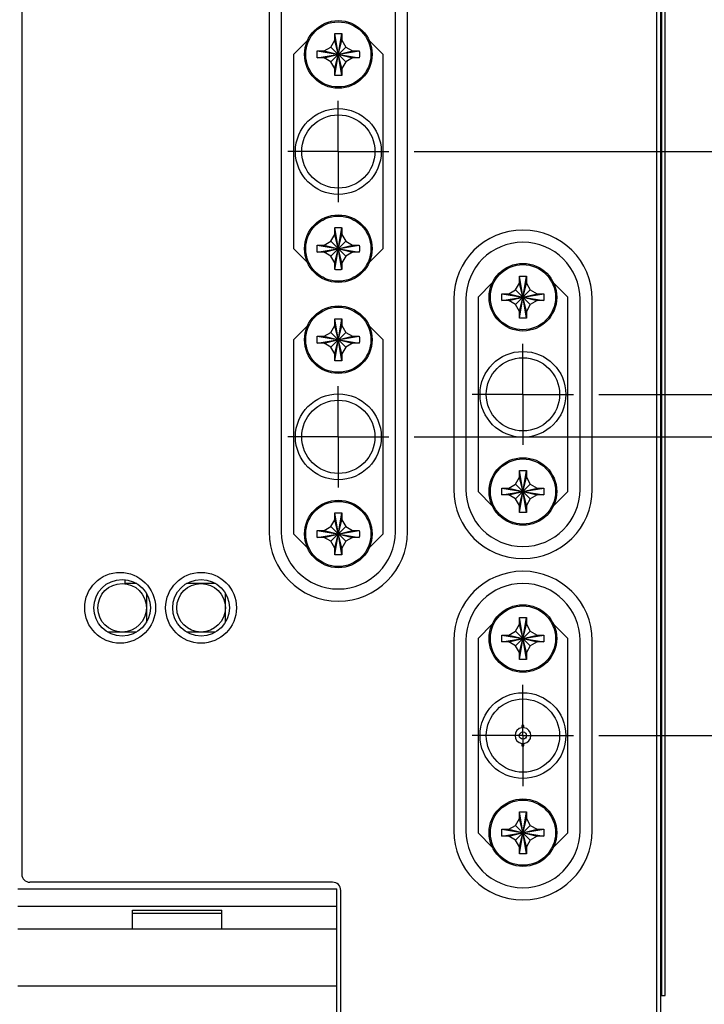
# Model space of a CAD drawing. Header units: inches. Extents: x 0.2 to 16.8, y 0.1 to 10.8.
# Tile 4 of 21: x 3.9 to 5.6, y 3.8 to 6.3. Entities that reach past the tile are written whole.
import ezdxf

# ---------------------------------------------------------------- set-up
doc = ezdxf.new("R2010")
doc.units = ezdxf.units.IN
doc.header["$LTSCALE"] = 0.935
doc.header["$MEASUREMENT"] = 0
doc.linetypes.add('CENTER', pattern=[0.6, 0.375, -0.075, 0.075, -0.075])
doc.layers.get('0').update_dxf_attribs({"linetype": 'CONTINUOUS'})
doc.layers.add('DEFAULT_1', color=7, linetype='CENTER')
doc.layers.add('DIMENSIONS', color=7, linetype='CONTINUOUS')
doc.styles.get("Standard").update_dxf_attribs({"font": 'txt', "width": 0.8})
doc.dimstyles.new('DIMSTYLE_1', dxfattribs={"dimtxt": 0.125, "dimasz": 0.18, "dimexe": 0.18, "dimexo": 0.0625, "dimgap": 0.09, "dimtad": 0, "dimtih": 1, "dimtoh": 1, "dimdec": 3, "dimzin": 4, "dimdsep": 46, "dimtxsty": 'STANDARD', "dimblk": '_FILLED', "dimblk1": '_FILLED', "dimblk2": '_FILLED', "dimcen": 0.09, "dimadec": 0, "dimazin": 0, "dimtp": 0.01, "dimtm": 0.01, "dimtfac": 1, "dimtdec": 3, "dimtofl": 0, "dimtmove": 0, "dimatfit": 3, "dimldrblk": '_FILLED', "dimfxl": 1, "dimtolj": 1, "dimtzin": 4, "dimarcsym": 0})

# ---------------------------------------------------------------- blocks, each defined once
blk = doc.blocks.new('*D10')
at = {"layer": 'DIMENSIONS', "color": 2, "linetype": 'CONTINUOUS'}
blk.add_line((4.8665, 5.935), (6.1741, 5.935), dxfattribs=at)
at = {"layer": 'DIMENSIONS', "color": 2, "linetype": 'CONTINUOUS', "width": 0.8}
for s, p in [('2.196', (6.3366, 5.8725)), ('[', (6.9616, 5.8725)), ('55.78', (7.0616, 5.8725)), (']', (7.5616, 5.8725)), ('-', (6.2366, 5.8725))]:
    blk.add_text(s, height=0.125, dxfattribs=at).set_placement(p)
blk = doc.blocks.new('_FILLED')
at = {"color": 0, "linetype": 'BYBLOCK'}
blk.add_solid([(0, 0), (-1, 0.174), (-1, -0.174)], dxfattribs=at)
blk = doc.blocks.new('*D11')
at = {"layer": 'DIMENSIONS', "color": 2, "linetype": 'CONTINUOUS'}
blk.add_line((4.8665, 5.23), (6.1741, 5.23), dxfattribs=at)
at = {"layer": 'DIMENSIONS', "color": 2, "linetype": 'CONTINUOUS', "width": 0.8}
for s, p in [('2.901', (6.3366, 5.1675)), ('[', (6.9616, 5.1675)), ('73.69', (7.0616, 5.1675)), (']', (7.5616, 5.1675)), ('-', (6.2366, 5.1675))]:
    blk.add_text(s, height=0.125, dxfattribs=at).set_placement(p)
blk = doc.blocks.new('*D12')
at = {"layer": 'DIMENSIONS', "color": 2, "linetype": 'CONTINUOUS'}
blk.add_line((5.3225, 5.335), (6.1741, 5.335), dxfattribs=at)
at = {"layer": 'DIMENSIONS', "color": 2, "linetype": 'CONTINUOUS', "width": 0.8}
for s, p in [('[', (6.9616, 5.2725)), (']', (7.5616, 5.2725)), ('2.796', (6.3366, 5.2725)), ('71.02', (7.0616, 5.2725)), ('-', (6.2366, 5.2725))]:
    blk.add_text(s, height=0.125, dxfattribs=at).set_placement(p)
blk = doc.blocks.new('*D13')
at = {"layer": 'DIMENSIONS', "color": 2, "linetype": 'CONTINUOUS'}
blk.add_line((5.3225, 4.4917), (6.1741, 4.4917), dxfattribs=at)
at = {"layer": 'DIMENSIONS', "color": 2, "linetype": 'CONTINUOUS', "width": 0.8}
for s, p in [('3.639', (6.3366, 4.4292)), ('[', (6.9616, 4.4292)), ('92.44', (7.0616, 4.4292)), (']', (7.5616, 4.4292)), ('-', (6.2366, 4.4292))]:
    blk.add_text(s, height=0.125, dxfattribs=at).set_placement(p)

msp = doc.modelspace()

# ---------------------------------------------------------------- linework, layer by layer
at = {"color": 7, "linetype": 'CONTINUOUS'}
for p, q in [((5.4749, 8.2492), (5.4749, 3.1862)), ((3.8969, 8.2192), (3.8969, 4.1492)), ((5.4649, 8.2192), (5.4649, 3.2162)), ((5.4866, 3.8492), (5.4866, 7.8492)), ((4.5079, 6.875), (4.5079, 4.995)), ((4.5379, 6.875), (4.5379, 4.995)), ((4.8199, 4.995), (4.8199, 6.875)), ((4.8499, 4.995), (4.8499, 6.875)), ((4.6032, 6.2104), (4.5679, 6.175)), ((4.6607, 6.1932), (4.6704, 6.21)), ((4.6704, 6.1232), (4.6874, 6.2268)), ((4.6874, 6.1232), (4.6704, 6.2268)), ((4.6704, 6.21), (4.6704, 6.2263)), ((4.6704, 6.14), (4.6874, 6.21)), ((4.6874, 6.14), (4.6704, 6.21)), ((4.6874, 6.2263), (4.6874, 6.21)), ((4.6874, 6.21), (4.6971, 6.1932)), ((4.7899, 6.175), (4.7545, 6.2104)), ((4.627, 6.1665), (4.7307, 6.1835)), ((4.627, 6.1835), (4.7307, 6.1665)), ((4.6276, 6.1835), (4.6439, 6.1835)), ((4.6439, 6.1835), (4.6607, 6.1932)), ((4.6439, 6.1665), (4.7139, 6.1835)), ((4.6439, 6.1835), (4.7139, 6.1665)), ((4.6607, 6.1568), (4.6971, 6.1932)), ((4.6971, 6.1568), (4.6607, 6.1932)), ((4.6971, 6.1932), (4.7139, 6.1835)), ((4.7139, 6.1835), (4.7302, 6.1835)), ((4.5679, 6.175), (4.5679, 5.695)), ((4.6439, 6.1665), (4.6276, 6.1665)), ((4.6607, 6.1568), (4.6439, 6.1665)), ((4.6704, 6.14), (4.6607, 6.1568)), ((4.6971, 6.1568), (4.6874, 6.14)), ((4.7139, 6.1665), (4.6971, 6.1568)), ((4.7302, 6.1665), (4.7139, 6.1665)), ((4.7899, 5.695), (4.7899, 6.175)), ((4.6704, 6.1237), (4.6704, 6.14)), ((4.6874, 6.14), (4.6874, 6.1237)), ((4.6704, 5.6432), (4.6874, 5.7468)), ((4.6874, 5.6432), (4.6704, 5.7468)), ((4.6704, 5.73), (4.6704, 5.7463)), ((4.6874, 5.7463), (4.6874, 5.73)), ((4.6607, 5.7132), (4.6704, 5.73)), ((4.6704, 5.66), (4.6874, 5.73)), ((4.6874, 5.66), (4.6704, 5.73)), ((4.6874, 5.73), (4.6971, 5.7132)), ((4.5679, 5.695), (4.6032, 5.6596)), ((4.627, 5.6865), (4.7307, 5.7035)), ((4.627, 5.7035), (4.7307, 5.6865)), ((4.6276, 5.7035), (4.6439, 5.7035)), ((4.6439, 5.7035), (4.6607, 5.7132)), ((4.6439, 5.6865), (4.7139, 5.7035)), ((4.6439, 5.7035), (4.7139, 5.6865)), ((4.6607, 5.6768), (4.6971, 5.7132)), ((4.6971, 5.6768), (4.6607, 5.7132)), ((4.6971, 5.7132), (4.7139, 5.7035)), ((4.7139, 5.7035), (4.7302, 5.7035)), ((4.7545, 5.6596), (4.7899, 5.695)), ((4.6439, 5.6865), (4.6276, 5.6865)), ((4.6607, 5.6768), (4.6439, 5.6865)), ((4.6704, 5.66), (4.6607, 5.6768)), ((4.6971, 5.6768), (4.6874, 5.66)), ((4.7139, 5.6865), (4.6971, 5.6768)), ((4.7302, 5.6865), (4.7139, 5.6865)), ((4.6704, 5.6437), (4.6704, 5.66)), ((4.6874, 5.66), (4.6874, 5.6437)), ((5.1264, 5.5232), (5.1434, 5.6268)), ((5.1434, 5.5232), (5.1264, 5.6268)), ((5.1264, 5.61), (5.1264, 5.6263)), ((5.1434, 5.6263), (5.1434, 5.61)), ((5.0592, 5.6104), (5.0239, 5.575)), ((5.1167, 5.5932), (5.1264, 5.61)), ((5.1264, 5.54), (5.1434, 5.61)), ((5.1434, 5.54), (5.1264, 5.61)), ((5.1434, 5.61), (5.1531, 5.5932)), ((5.2459, 5.575), (5.2105, 5.6104)), ((5.0239, 5.575), (5.0239, 5.095)), ((5.083, 5.5665), (5.1867, 5.5835)), ((5.083, 5.5835), (5.1867, 5.5665)), ((5.0836, 5.5835), (5.0999, 5.5835)), ((5.0999, 5.5835), (5.1167, 5.5932)), ((5.0999, 5.5665), (5.1699, 5.5835)), ((5.0999, 5.5835), (5.1699, 5.5665)), ((5.1531, 5.5568), (5.1167, 5.5932)), ((5.1167, 5.5568), (5.1531, 5.5932)), ((5.1531, 5.5932), (5.1699, 5.5835)), ((5.1699, 5.5835), (5.1862, 5.5835)), ((5.2459, 5.095), (5.2459, 5.575)), ((4.9639, 5.57), (4.9639, 5.1)), ((4.9939, 5.57), (4.9939, 5.1)), ((5.0999, 5.5665), (5.0836, 5.5665)), ((5.1167, 5.5568), (5.0999, 5.5665)), ((5.1264, 5.54), (5.1167, 5.5568)), ((5.1531, 5.5568), (5.1434, 5.54)), ((5.1699, 5.5665), (5.1531, 5.5568)), ((5.1862, 5.5665), (5.1699, 5.5665)), ((5.2759, 5.1), (5.2759, 5.57)), ((5.3059, 5.1), (5.3059, 5.57)), ((5.1264, 5.5237), (5.1264, 5.54)), ((5.1434, 5.54), (5.1434, 5.5237)), ((4.6032, 5.5054), (4.5679, 5.47)), ((4.6607, 5.4882), (4.6704, 5.505)), ((4.6874, 5.4182), (4.6704, 5.5218)), ((4.6704, 5.4182), (4.6874, 5.5218)), ((4.6704, 5.505), (4.6704, 5.5213)), ((4.6874, 5.435), (4.6704, 5.505)), ((4.6704, 5.435), (4.6874, 5.505)), ((4.6874, 5.5213), (4.6874, 5.505)), ((4.6874, 5.505), (4.6971, 5.4882)), ((4.7899, 5.47), (4.7545, 5.5054)), ((4.627, 5.4615), (4.7307, 5.4785)), ((4.627, 5.4785), (4.7307, 5.4615)), ((4.6276, 5.4785), (4.6439, 5.4785)), ((4.6439, 5.4785), (4.6607, 5.4882)), ((4.6439, 5.4615), (4.7139, 5.4785)), ((4.6439, 5.4785), (4.7139, 5.4615)), ((4.6971, 5.4518), (4.6607, 5.4882)), ((4.6607, 5.4518), (4.6971, 5.4882)), ((4.6971, 5.4882), (4.7139, 5.4785)), ((4.7139, 5.4785), (4.7302, 5.4785)), ((4.5679, 5.47), (4.5679, 4.99)), ((4.6439, 5.4615), (4.6276, 5.4615)), ((4.6607, 5.4518), (4.6439, 5.4615)), ((4.6704, 5.435), (4.6607, 5.4518)), ((4.6971, 5.4518), (4.6874, 5.435)), ((4.7139, 5.4615), (4.6971, 5.4518)), ((4.7302, 5.4615), (4.7139, 5.4615)), ((4.7899, 4.99), (4.7899, 5.47)), ((4.6704, 5.4187), (4.6704, 5.435)), ((4.6874, 5.435), (4.6874, 5.4187)), ((5.1434, 5.0432), (5.1264, 5.1468)), ((5.1264, 5.0432), (5.1434, 5.1468)), ((5.1264, 5.13), (5.1264, 5.1463)), ((5.1434, 5.1463), (5.1434, 5.13)), ((5.0999, 5.1035), (5.1167, 5.1132)), ((5.1167, 5.1132), (5.1264, 5.13)), ((5.1531, 5.0768), (5.1167, 5.1132)), ((5.1167, 5.0768), (5.1531, 5.1132)), ((5.1434, 5.06), (5.1264, 5.13)), ((5.1264, 5.06), (5.1434, 5.13)), ((5.1434, 5.13), (5.1531, 5.1132)), ((5.1531, 5.1132), (5.1699, 5.1035)), ((5.0239, 5.095), (5.0592, 5.0596)), ((5.083, 5.0865), (5.1867, 5.1035)), ((5.083, 5.1035), (5.1867, 5.0865)), ((5.0836, 5.1035), (5.0999, 5.1035)), ((5.0999, 5.0865), (5.0836, 5.0865)), ((5.0999, 5.0865), (5.1699, 5.1035)), ((5.0999, 5.1035), (5.1699, 5.0865)), ((5.1167, 5.0768), (5.0999, 5.0865)), ((5.1699, 5.0865), (5.1531, 5.0768)), ((5.1699, 5.1035), (5.1862, 5.1035)), ((5.1862, 5.0865), (5.1699, 5.0865)), ((5.2105, 5.0596), (5.2459, 5.095)), ((5.1264, 5.06), (5.1167, 5.0768)), ((5.1531, 5.0768), (5.1434, 5.06)), ((4.6874, 4.9382), (4.6704, 5.0418)), ((4.6704, 4.9382), (4.6874, 5.0418)), ((4.6704, 5.025), (4.6704, 5.0413)), ((4.6874, 5.0413), (4.6874, 5.025)), ((5.1264, 5.0437), (5.1264, 5.06)), ((5.1434, 5.06), (5.1434, 5.0437)), ((4.6607, 5.0082), (4.6704, 5.025)), ((4.6874, 4.955), (4.6704, 5.025)), ((4.6704, 4.955), (4.6874, 5.025)), ((4.6874, 5.025), (4.6971, 5.0082)), ((4.5679, 4.99), (4.6032, 4.9546)), ((4.627, 4.9815), (4.7307, 4.9985)), ((4.627, 4.9985), (4.7307, 4.9815)), ((4.6276, 4.9985), (4.6439, 4.9985)), ((4.6439, 4.9985), (4.6607, 5.0082)), ((4.6439, 4.9815), (4.7139, 4.9985)), ((4.6439, 4.9985), (4.7139, 4.9815)), ((4.6971, 4.9718), (4.6607, 5.0082)), ((4.6607, 4.9718), (4.6971, 5.0082)), ((4.6971, 5.0082), (4.7139, 4.9985)), ((4.7139, 4.9985), (4.7302, 4.9985)), ((4.7545, 4.9546), (4.7899, 4.99)), ((4.6439, 4.9815), (4.6276, 4.9815)), ((4.6607, 4.9718), (4.6439, 4.9815)), ((4.6704, 4.955), (4.6607, 4.9718)), ((4.6971, 4.9718), (4.6874, 4.955)), ((4.7139, 4.9815), (4.6971, 4.9718)), ((4.7302, 4.9815), (4.7139, 4.9815)), ((4.6704, 4.9387), (4.6704, 4.955)), ((4.6874, 4.955), (4.6874, 4.9387)), ((4.1519, 4.8771), (4.1519, 4.8675)), ((4.1809, 4.8675), (4.1519, 4.8675)), ((4.3759, 4.8675), (4.3038, 4.8675)), ((4.2049, 4.8435), (4.2049, 4.7715)), ((4.3999, 4.7715), (4.3999, 4.8435)), ((5.1434, 4.6799), (5.1264, 4.7835)), ((5.1264, 4.6799), (5.1434, 4.7835)), ((5.1264, 4.7667), (5.1264, 4.783)), ((5.1434, 4.783), (5.1434, 4.7667)), ((4.1809, 4.7475), (4.1088, 4.7475)), ((4.3759, 4.7475), (4.3038, 4.7475)), ((5.0592, 4.7671), (5.0239, 4.7317)), ((5.0999, 4.7402), (5.1167, 4.7499)), ((5.1167, 4.7499), (5.1264, 4.7667)), ((5.1531, 4.7135), (5.1167, 4.7499)), ((5.1167, 4.7135), (5.1531, 4.7499)), ((5.1434, 4.6967), (5.1264, 4.7667)), ((5.1264, 4.6967), (5.1434, 4.7667)), ((5.1434, 4.7667), (5.1531, 4.7499)), ((5.1531, 4.7499), (5.1699, 4.7402)), ((5.2459, 4.7317), (5.2105, 4.7671)), ((4.9639, 4.7267), (4.9639, 4.2567)), ((4.9939, 4.7267), (4.9939, 4.2567)), ((5.0239, 4.7317), (5.0239, 4.2517)), ((5.083, 4.7232), (5.1867, 4.7402)), ((5.083, 4.7402), (5.1867, 4.7232)), ((5.0836, 4.7402), (5.0999, 4.7402)), ((5.0999, 4.7232), (5.0836, 4.7232)), ((5.0999, 4.7232), (5.1699, 4.7402)), ((5.0999, 4.7402), (5.1699, 4.7232)), ((5.1167, 4.7135), (5.0999, 4.7232)), ((5.1699, 4.7232), (5.1531, 4.7135)), ((5.1699, 4.7402), (5.1862, 4.7402)), ((5.1862, 4.7232), (5.1699, 4.7232)), ((5.2459, 4.2517), (5.2459, 4.7317)), ((5.2759, 4.2567), (5.2759, 4.7267)), ((5.3059, 4.2567), (5.3059, 4.7267)), ((5.1264, 4.6967), (5.1167, 4.7135)), ((5.1264, 4.6804), (5.1264, 4.6967)), ((5.1531, 4.7135), (5.1434, 4.6967)), ((5.1434, 4.6967), (5.1434, 4.6804)), ((5.1374, 4.5167), (5.1324, 4.5167)), ((5.1324, 4.5167), (5.1324, 4.5112)), ((5.1374, 4.5112), (5.1374, 4.5167)), ((5.1324, 4.4722), (5.1324, 4.4667)), ((5.1324, 4.4667), (5.1374, 4.4667)), ((5.1374, 4.4667), (5.1374, 4.4722)), ((5.1167, 4.2699), (5.1264, 4.2867)), ((5.1434, 4.1999), (5.1264, 4.3035)), ((5.1264, 4.1999), (5.1434, 4.3035)), ((5.1264, 4.2867), (5.1264, 4.303)), ((5.1434, 4.2167), (5.1264, 4.2867)), ((5.1264, 4.2167), (5.1434, 4.2867)), ((5.1434, 4.303), (5.1434, 4.2867)), ((5.1434, 4.2867), (5.1531, 4.2699)), ((5.083, 4.2432), (5.1867, 4.2602)), ((5.083, 4.2602), (5.1867, 4.2432)), ((5.0836, 4.2602), (5.0999, 4.2602)), ((5.0999, 4.2602), (5.1167, 4.2699)), ((5.0999, 4.2432), (5.1699, 4.2602)), ((5.0999, 4.2602), (5.1699, 4.2432)), ((5.1531, 4.2335), (5.1167, 4.2699)), ((5.1167, 4.2335), (5.1531, 4.2699)), ((5.1531, 4.2699), (5.1699, 4.2602)), ((5.1699, 4.2602), (5.1862, 4.2602)), ((5.0239, 4.2517), (5.0592, 4.2163)), ((5.0999, 4.2432), (5.0836, 4.2432)), ((5.1167, 4.2335), (5.0999, 4.2432)), ((5.1699, 4.2432), (5.1531, 4.2335)), ((5.1862, 4.2432), (5.1699, 4.2432)), ((5.2105, 4.2163), (5.2459, 4.2517)), ((5.1264, 4.2167), (5.1167, 4.2335)), ((5.1264, 4.2004), (5.1264, 4.2167)), ((5.1531, 4.2335), (5.1434, 4.2167)), ((5.1434, 4.2167), (5.1434, 4.2004)), ((3.8869, 4.1132), (4.6749, 4.1132)), ((4.6649, 4.1292), (3.9169, 4.1292)), ((4.6749, 3.1112), (4.6749, 4.1132)), ((4.6849, 3.2162), (4.6849, 4.1092)), ((3.8869, 4.0702), (4.6749, 4.0702)), ((4.1709, 4.0602), (4.3909, 4.0602)), ((4.1709, 4.0132), (4.1709, 4.0602)), ((4.1709, 4.0532), (4.3909, 4.0532)), ((4.3909, 4.0132), (4.3909, 4.0602)), ((4.6749, 4.0132), (3.8869, 4.0132)), ((3.8869, 3.8732), (4.6749, 3.8732)), ((5.4749, 3.8492), (5.4866, 3.8492))]:
    msp.add_line(p, q, dxfattribs=at)
at = {"color": 9, "linetype": 'CONTINUOUS'}
for p, q in [((5.4778, 3.8492), (5.4778, 7.8492)), ((5.4864, 3.8492), (5.4864, 7.8492))]:
    msp.add_line(p, q, dxfattribs=at)
at = {"color": 7, "linetype": 'CONTINUOUS'}
for centre, radius in [((4.6789, 6.175), 0.0835), ((4.6789, 5.935), 0.106), ((4.6789, 5.935), 0.0905), ((4.6789, 5.695), 0.0835), ((5.1349, 5.575), 0.0835), ((4.6789, 5.47), 0.0835), ((5.1349, 5.335), 0.106), ((5.1349, 5.335), 0.0905), ((4.6789, 5.23), 0.106), ((4.6789, 5.23), 0.0905), ((5.1349, 5.095), 0.0835), ((4.6789, 4.99), 0.0835), ((4.1399, 4.8075), 0.0875), ((4.3399, 4.8075), 0.0875), ((4.1449, 4.8075), 0.07), ((4.1449, 4.8075), 0.06), ((4.3399, 4.8075), 0.07), ((4.3399, 4.8075), 0.06), ((5.1349, 4.7317), 0.0835), ((5.1349, 4.4917), 0.106), ((5.1349, 4.4917), 0.0905), ((5.1349, 4.4917), 0.009), ((5.1349, 4.2517), 0.0835)]:
    msp.add_circle(centre, radius, dxfattribs=at)
at = {"color": 9, "linetype": 'CONTINUOUS'}
for centre in [(4.6789, 6.175), (4.6789, 5.695), (5.1349, 5.575), (4.6789, 5.47), (5.1349, 5.095), (4.6789, 4.99), (5.1349, 4.7317), (5.1349, 4.2517)]:
    msp.add_circle(centre, 0.0805, dxfattribs=at)
at = {"color": 7, "linetype": 'CONTINUOUS'}
for centre, radius, start, end in [((5.1349, 5.57), 0.171, 0, 180), ((5.1349, 5.57), 0.141, 0, 180), ((5.1349, 5.1), 0.171, 180, 360), ((5.1349, 5.1), 0.141, 180, 360), ((4.6789, 4.995), 0.171, 180, 360), ((4.6789, 4.995), 0.141, 180, 360), ((5.1349, 4.7267), 0.171, 0, 180), ((5.1349, 4.7267), 0.141, 0, 180), ((5.1349, 4.4917), 0.0196, 97.3182, 262.6818), ((5.1349, 4.4917), 0.025, 84.2841, 95.7159), ((5.1349, 4.4917), 0.0196, 277.3182, 82.6818), ((5.1349, 4.4917), 0.025, 264.2841, 275.7159), ((5.1349, 4.2567), 0.171, 180, 360), ((5.1349, 4.2567), 0.141, 180, 360), ((3.9169, 4.1492), 0.02, 180, 270), ((4.6649, 4.1092), 0.02, 0, 90)]:
    msp.add_arc(centre, radius, start, end, dxfattribs=at)
for points, knots in [([(4.6704, 6.2268), (4.6711, 6.2269), (4.6725, 6.2269), (4.6746, 6.227), (4.6768, 6.227), (4.6782, 6.227), (4.6789, 6.227)], [0, 0, 0, 0, 0.249739, 0.499692, 0.749798, 1, 1, 1, 1]), ([(4.6704, 6.2263), (4.6704, 6.2264), (4.6704, 6.2265), (4.6704, 6.2267), (4.6704, 6.2268), (4.6704, 6.2268)], [0, 0, 0, 0, 0.333624, 0.666957, 1, 1, 1, 1]), ([(4.6789, 6.227), (4.6796, 6.227), (4.681, 6.227), (4.6831, 6.227), (4.6852, 6.2269), (4.6866, 6.2269), (4.6874, 6.2268)], [0, 0, 0, 0, 0.250208, 0.500318, 0.75027, 1, 1, 1, 1]), ([(4.6874, 6.2268), (4.6874, 6.2268), (4.6874, 6.2267), (4.6874, 6.2265), (4.6874, 6.2264), (4.6874, 6.2263)], [0, 0, 0, 0, 0.333043, 0.666376, 1, 1, 1, 1]), ([(4.627, 6.1665), (4.627, 6.1673), (4.627, 6.1689), (4.6269, 6.1714), (4.6269, 6.1738), (4.6269, 6.1762), (4.6269, 6.1786), (4.627, 6.1811), (4.627, 6.1827), (4.627, 6.1835)], [0, 0, 0, 0, 0.142719, 0.285571, 0.428512, 0.571488, 0.714429, 0.857281, 1, 1, 1, 1]), ([(4.627, 6.1835), (4.6271, 6.1835), (4.6272, 6.1835), (4.6274, 6.1835), (4.6275, 6.1835), (4.6276, 6.1835)], [0, 0, 0, 0, 0.333043, 0.666376, 1, 1, 1, 1]), ([(4.7302, 6.1835), (4.7302, 6.1835), (4.7304, 6.1835), (4.7305, 6.1835), (4.7306, 6.1835), (4.7307, 6.1835)], [0, 0, 0, 0, 0.333624, 0.666957, 1, 1, 1, 1]), ([(4.7307, 6.1835), (4.7307, 6.1827), (4.7308, 6.1811), (4.7309, 6.1786), (4.7309, 6.1762), (4.7309, 6.1738), (4.7309, 6.1714), (4.7308, 6.1689), (4.7307, 6.1673), (4.7307, 6.1665)], [0, 0, 0, 0, 0.142719, 0.285571, 0.428512, 0.571488, 0.714429, 0.857281, 1, 1, 1, 1]), ([(4.6276, 6.1665), (4.6275, 6.1665), (4.6274, 6.1665), (4.6272, 6.1665), (4.6271, 6.1665), (4.627, 6.1665)], [0, 0, 0, 0, 0.333624, 0.666957, 1, 1, 1, 1]), ([(4.7307, 6.1665), (4.7306, 6.1665), (4.7305, 6.1665), (4.7304, 6.1665), (4.7302, 6.1665), (4.7302, 6.1665)], [0, 0, 0, 0, 0.333043, 0.666376, 1, 1, 1, 1]), ([(4.6704, 6.1232), (4.6704, 6.1232), (4.6704, 6.1233), (4.6704, 6.1235), (4.6704, 6.1236), (4.6704, 6.1237)], [0, 0, 0, 0, 0.333043, 0.666376, 1, 1, 1, 1]), ([(4.6789, 6.123), (4.6782, 6.123), (4.6768, 6.123), (4.6746, 6.123), (4.6725, 6.1231), (4.6711, 6.1231), (4.6704, 6.1232)], [0, 0, 0, 0, 0.250208, 0.500318, 0.75027, 1, 1, 1, 1]), ([(4.6874, 6.1232), (4.6866, 6.1231), (4.6852, 6.1231), (4.6831, 6.123), (4.681, 6.123), (4.6796, 6.123), (4.6789, 6.123)], [0, 0, 0, 0, 0.249739, 0.499692, 0.749798, 1, 1, 1, 1]), ([(4.6874, 6.1237), (4.6874, 6.1236), (4.6874, 6.1235), (4.6874, 6.1233), (4.6874, 6.1232), (4.6874, 6.1232)], [0, 0, 0, 0, 0.333624, 0.666957, 1, 1, 1, 1]), ([(4.6704, 5.7468), (4.6711, 5.7469), (4.6725, 5.7469), (4.6746, 5.747), (4.6768, 5.747), (4.6782, 5.747), (4.6789, 5.747)], [0, 0, 0, 0, 0.249739, 0.499692, 0.749798, 1, 1, 1, 1]), ([(4.6704, 5.7463), (4.6704, 5.7464), (4.6704, 5.7465), (4.6704, 5.7467), (4.6704, 5.7468), (4.6704, 5.7468)], [0, 0, 0, 0, 0.333624, 0.666957, 1, 1, 1, 1]), ([(4.6789, 5.747), (4.6796, 5.747), (4.681, 5.747), (4.6831, 5.747), (4.6852, 5.7469), (4.6866, 5.7469), (4.6874, 5.7468)], [0, 0, 0, 0, 0.250208, 0.500318, 0.75027, 1, 1, 1, 1]), ([(4.6874, 5.7468), (4.6874, 5.7468), (4.6874, 5.7467), (4.6874, 5.7465), (4.6874, 5.7464), (4.6874, 5.7463)], [0, 0, 0, 0, 0.333043, 0.666376, 1, 1, 1, 1]), ([(4.627, 5.6865), (4.627, 5.6873), (4.627, 5.6889), (4.6269, 5.6914), (4.6269, 5.6938), (4.6269, 5.6962), (4.6269, 5.6986), (4.627, 5.7011), (4.627, 5.7027), (4.627, 5.7035)], [0, 0, 0, 0, 0.142719, 0.285571, 0.428512, 0.571488, 0.714429, 0.857281, 1, 1, 1, 1]), ([(4.627, 5.7035), (4.6271, 5.7035), (4.6272, 5.7035), (4.6274, 5.7035), (4.6275, 5.7035), (4.6276, 5.7035)], [0, 0, 0, 0, 0.333043, 0.666376, 1, 1, 1, 1]), ([(4.7302, 5.7035), (4.7302, 5.7035), (4.7304, 5.7035), (4.7305, 5.7035), (4.7306, 5.7035), (4.7307, 5.7035)], [0, 0, 0, 0, 0.333624, 0.666957, 1, 1, 1, 1]), ([(4.7307, 5.7035), (4.7307, 5.7027), (4.7308, 5.7011), (4.7309, 5.6986), (4.7309, 5.6962), (4.7309, 5.6938), (4.7309, 5.6914), (4.7308, 5.6889), (4.7307, 5.6873), (4.7307, 5.6865)], [0, 0, 0, 0, 0.142719, 0.285571, 0.428512, 0.571488, 0.714429, 0.857281, 1, 1, 1, 1]), ([(4.6276, 5.6865), (4.6275, 5.6865), (4.6274, 5.6865), (4.6272, 5.6865), (4.6271, 5.6865), (4.627, 5.6865)], [0, 0, 0, 0, 0.333624, 0.666957, 1, 1, 1, 1]), ([(4.7307, 5.6865), (4.7306, 5.6865), (4.7305, 5.6865), (4.7304, 5.6865), (4.7302, 5.6865), (4.7302, 5.6865)], [0, 0, 0, 0, 0.333043, 0.666376, 1, 1, 1, 1]), ([(4.6704, 5.6432), (4.6704, 5.6432), (4.6704, 5.6433), (4.6704, 5.6435), (4.6704, 5.6436), (4.6704, 5.6437)], [0, 0, 0, 0, 0.333043, 0.666376, 1, 1, 1, 1]), ([(4.6789, 5.643), (4.6782, 5.643), (4.6768, 5.643), (4.6746, 5.643), (4.6725, 5.6431), (4.6711, 5.6431), (4.6704, 5.6432)], [0, 0, 0, 0, 0.250208, 0.500318, 0.75027, 1, 1, 1, 1]), ([(4.6874, 5.6432), (4.6866, 5.6431), (4.6852, 5.6431), (4.6831, 5.643), (4.681, 5.643), (4.6796, 5.643), (4.6789, 5.643)], [0, 0, 0, 0, 0.249739, 0.499692, 0.749798, 1, 1, 1, 1]), ([(4.6874, 5.6437), (4.6874, 5.6436), (4.6874, 5.6435), (4.6874, 5.6433), (4.6874, 5.6432), (4.6874, 5.6432)], [0, 0, 0, 0, 0.333624, 0.666957, 1, 1, 1, 1]), ([(5.1264, 5.6268), (5.1271, 5.6269), (5.1285, 5.6269), (5.1306, 5.627), (5.1328, 5.627), (5.1342, 5.627), (5.1349, 5.627)], [0, 0, 0, 0, 0.249739, 0.499692, 0.749798, 1, 1, 1, 1]), ([(5.1264, 5.6263), (5.1264, 5.6264), (5.1264, 5.6265), (5.1264, 5.6267), (5.1264, 5.6268), (5.1264, 5.6268)], [0, 0, 0, 0, 0.333624, 0.666957, 1, 1, 1, 1]), ([(5.1349, 5.627), (5.1356, 5.627), (5.137, 5.627), (5.1391, 5.627), (5.1412, 5.6269), (5.1426, 5.6269), (5.1434, 5.6268)], [0, 0, 0, 0, 0.250208, 0.500318, 0.75027, 1, 1, 1, 1]), ([(5.1434, 5.6268), (5.1434, 5.6268), (5.1434, 5.6267), (5.1434, 5.6265), (5.1434, 5.6264), (5.1434, 5.6263)], [0, 0, 0, 0, 0.333043, 0.666376, 1, 1, 1, 1]), ([(5.083, 5.5665), (5.083, 5.5673), (5.083, 5.5689), (5.0829, 5.5714), (5.0829, 5.5738), (5.0829, 5.5762), (5.0829, 5.5786), (5.083, 5.5811), (5.083, 5.5827), (5.083, 5.5835)], [0, 0, 0, 0, 0.142719, 0.285571, 0.428512, 0.571488, 0.714429, 0.857281, 1, 1, 1, 1]), ([(5.083, 5.5835), (5.0831, 5.5835), (5.0832, 5.5835), (5.0834, 5.5835), (5.0835, 5.5835), (5.0836, 5.5835)], [0, 0, 0, 0, 0.333043, 0.666376, 1, 1, 1, 1]), ([(5.1862, 5.5835), (5.1862, 5.5835), (5.1864, 5.5835), (5.1865, 5.5835), (5.1866, 5.5835), (5.1867, 5.5835)], [0, 0, 0, 0, 0.333624, 0.666957, 1, 1, 1, 1]), ([(5.1867, 5.5835), (5.1867, 5.5827), (5.1868, 5.5811), (5.1869, 5.5786), (5.1869, 5.5762), (5.1869, 5.5738), (5.1869, 5.5714), (5.1868, 5.5689), (5.1867, 5.5673), (5.1867, 5.5665)], [0, 0, 0, 0, 0.142719, 0.285571, 0.428512, 0.571488, 0.714429, 0.857281, 1, 1, 1, 1]), ([(5.0836, 5.5665), (5.0835, 5.5665), (5.0834, 5.5665), (5.0832, 5.5665), (5.0831, 5.5665), (5.083, 5.5665)], [0, 0, 0, 0, 0.333624, 0.666957, 1, 1, 1, 1]), ([(5.1867, 5.5665), (5.1866, 5.5665), (5.1865, 5.5665), (5.1864, 5.5665), (5.1862, 5.5665), (5.1862, 5.5665)], [0, 0, 0, 0, 0.333043, 0.666376, 1, 1, 1, 1]), ([(5.1264, 5.5232), (5.1264, 5.5232), (5.1264, 5.5233), (5.1264, 5.5235), (5.1264, 5.5236), (5.1264, 5.5237)], [0, 0, 0, 0, 0.333043, 0.666376, 1, 1, 1, 1]), ([(5.1434, 5.5237), (5.1434, 5.5236), (5.1434, 5.5235), (5.1434, 5.5233), (5.1434, 5.5232), (5.1434, 5.5232)], [0, 0, 0, 0, 0.333624, 0.666957, 1, 1, 1, 1]), ([(4.6704, 5.5218), (4.6711, 5.5219), (4.6725, 5.5219), (4.6746, 5.522), (4.6768, 5.522), (4.6782, 5.522), (4.6789, 5.522)], [0, 0, 0, 0, 0.249739, 0.499692, 0.749798, 1, 1, 1, 1]), ([(4.6704, 5.5213), (4.6704, 5.5214), (4.6704, 5.5215), (4.6704, 5.5217), (4.6704, 5.5218), (4.6704, 5.5218)], [0, 0, 0, 0, 0.333624, 0.666957, 1, 1, 1, 1]), ([(4.6789, 5.522), (4.6796, 5.522), (4.681, 5.522), (4.6831, 5.522), (4.6852, 5.5219), (4.6866, 5.5219), (4.6874, 5.5218)], [0, 0, 0, 0, 0.250208, 0.500318, 0.75027, 1, 1, 1, 1]), ([(4.6874, 5.5218), (4.6874, 5.5218), (4.6874, 5.5217), (4.6874, 5.5215), (4.6874, 5.5214), (4.6874, 5.5213)], [0, 0, 0, 0, 0.333043, 0.666376, 1, 1, 1, 1]), ([(5.1349, 5.523), (5.1342, 5.523), (5.1328, 5.523), (5.1306, 5.523), (5.1285, 5.5231), (5.1271, 5.5231), (5.1264, 5.5232)], [0, 0, 0, 0, 0.250208, 0.500318, 0.75027, 1, 1, 1, 1]), ([(5.1434, 5.5232), (5.1426, 5.5231), (5.1412, 5.5231), (5.1391, 5.523), (5.137, 5.523), (5.1356, 5.523), (5.1349, 5.523)], [0, 0, 0, 0, 0.249739, 0.499692, 0.749798, 1, 1, 1, 1]), ([(4.627, 5.4615), (4.627, 5.4623), (4.627, 5.4639), (4.6269, 5.4664), (4.6269, 5.4688), (4.6269, 5.4712), (4.6269, 5.4736), (4.627, 5.4761), (4.627, 5.4777), (4.627, 5.4785)], [0, 0, 0, 0, 0.142719, 0.285571, 0.428512, 0.571488, 0.714429, 0.857281, 1, 1, 1, 1]), ([(4.627, 5.4785), (4.6271, 5.4785), (4.6272, 5.4785), (4.6274, 5.4785), (4.6275, 5.4785), (4.6276, 5.4785)], [0, 0, 0, 0, 0.333043, 0.666376, 1, 1, 1, 1]), ([(4.7302, 5.4785), (4.7302, 5.4785), (4.7304, 5.4785), (4.7305, 5.4785), (4.7306, 5.4785), (4.7307, 5.4785)], [0, 0, 0, 0, 0.333624, 0.666957, 1, 1, 1, 1]), ([(4.7307, 5.4785), (4.7307, 5.4777), (4.7308, 5.4761), (4.7309, 5.4736), (4.7309, 5.4712), (4.7309, 5.4688), (4.7309, 5.4664), (4.7308, 5.4639), (4.7307, 5.4623), (4.7307, 5.4615)], [0, 0, 0, 0, 0.142719, 0.285571, 0.428512, 0.571488, 0.714429, 0.857281, 1, 1, 1, 1]), ([(4.6276, 5.4615), (4.6275, 5.4615), (4.6274, 5.4615), (4.6272, 5.4615), (4.6271, 5.4615), (4.627, 5.4615)], [0, 0, 0, 0, 0.333624, 0.666957, 1, 1, 1, 1]), ([(4.7307, 5.4615), (4.7306, 5.4615), (4.7305, 5.4615), (4.7304, 5.4615), (4.7302, 5.4615), (4.7302, 5.4615)], [0, 0, 0, 0, 0.333043, 0.666376, 1, 1, 1, 1]), ([(4.6704, 5.4182), (4.6704, 5.4182), (4.6704, 5.4183), (4.6704, 5.4185), (4.6704, 5.4186), (4.6704, 5.4187)], [0, 0, 0, 0, 0.333043, 0.666376, 1, 1, 1, 1]), ([(4.6789, 5.418), (4.6782, 5.418), (4.6768, 5.418), (4.6746, 5.418), (4.6725, 5.4181), (4.6711, 5.4181), (4.6704, 5.4182)], [0, 0, 0, 0, 0.250208, 0.500318, 0.75027, 1, 1, 1, 1]), ([(4.6874, 5.4182), (4.6866, 5.4181), (4.6852, 5.4181), (4.6831, 5.418), (4.681, 5.418), (4.6796, 5.418), (4.6789, 5.418)], [0, 0, 0, 0, 0.249739, 0.499692, 0.749798, 1, 1, 1, 1]), ([(4.6874, 5.4187), (4.6874, 5.4186), (4.6874, 5.4185), (4.6874, 5.4183), (4.6874, 5.4182), (4.6874, 5.4182)], [0, 0, 0, 0, 0.333624, 0.666957, 1, 1, 1, 1]), ([(5.1264, 5.1468), (5.1271, 5.1469), (5.1285, 5.1469), (5.1306, 5.147), (5.1328, 5.147), (5.1342, 5.147), (5.1349, 5.147)], [0, 0, 0, 0, 0.249739, 0.499692, 0.749798, 1, 1, 1, 1]), ([(5.1264, 5.1463), (5.1264, 5.1464), (5.1264, 5.1465), (5.1264, 5.1467), (5.1264, 5.1468), (5.1264, 5.1468)], [0, 0, 0, 0, 0.333624, 0.666957, 1, 1, 1, 1]), ([(5.1349, 5.147), (5.1356, 5.147), (5.137, 5.147), (5.1391, 5.147), (5.1412, 5.1469), (5.1426, 5.1469), (5.1434, 5.1468)], [0, 0, 0, 0, 0.250208, 0.500318, 0.75027, 1, 1, 1, 1]), ([(5.1434, 5.1468), (5.1434, 5.1468), (5.1434, 5.1467), (5.1434, 5.1465), (5.1434, 5.1464), (5.1434, 5.1463)], [0, 0, 0, 0, 0.333043, 0.666376, 1, 1, 1, 1]), ([(5.083, 5.0865), (5.083, 5.0873), (5.083, 5.0889), (5.0829, 5.0914), (5.0829, 5.0938), (5.0829, 5.0962), (5.0829, 5.0986), (5.083, 5.1011), (5.083, 5.1027), (5.083, 5.1035)], [0, 0, 0, 0, 0.142719, 0.285571, 0.428512, 0.571488, 0.714429, 0.857281, 1, 1, 1, 1]), ([(5.083, 5.1035), (5.0831, 5.1035), (5.0832, 5.1035), (5.0834, 5.1035), (5.0835, 5.1035), (5.0836, 5.1035)], [0, 0, 0, 0, 0.333043, 0.666376, 1, 1, 1, 1]), ([(5.0836, 5.0865), (5.0835, 5.0865), (5.0834, 5.0865), (5.0832, 5.0865), (5.0831, 5.0865), (5.083, 5.0865)], [0, 0, 0, 0, 0.333624, 0.666957, 1, 1, 1, 1]), ([(5.1862, 5.1035), (5.1862, 5.1035), (5.1864, 5.1035), (5.1865, 5.1035), (5.1866, 5.1035), (5.1867, 5.1035)], [0, 0, 0, 0, 0.333624, 0.666957, 1, 1, 1, 1]), ([(5.1867, 5.0865), (5.1866, 5.0865), (5.1865, 5.0865), (5.1864, 5.0865), (5.1862, 5.0865), (5.1862, 5.0865)], [0, 0, 0, 0, 0.333043, 0.666376, 1, 1, 1, 1]), ([(5.1867, 5.1035), (5.1867, 5.1027), (5.1868, 5.1011), (5.1869, 5.0986), (5.1869, 5.0962), (5.1869, 5.0938), (5.1869, 5.0914), (5.1868, 5.0889), (5.1867, 5.0873), (5.1867, 5.0865)], [0, 0, 0, 0, 0.142719, 0.285571, 0.428512, 0.571488, 0.714429, 0.857281, 1, 1, 1, 1]), ([(4.6704, 5.0418), (4.6711, 5.0419), (4.6725, 5.0419), (4.6746, 5.042), (4.6768, 5.042), (4.6782, 5.042), (4.6789, 5.042)], [0, 0, 0, 0, 0.249739, 0.499692, 0.749798, 1, 1, 1, 1]), ([(4.6704, 5.0413), (4.6704, 5.0414), (4.6704, 5.0415), (4.6704, 5.0417), (4.6704, 5.0418), (4.6704, 5.0418)], [0, 0, 0, 0, 0.333624, 0.666957, 1, 1, 1, 1]), ([(4.6789, 5.042), (4.6796, 5.042), (4.681, 5.042), (4.6831, 5.042), (4.6852, 5.0419), (4.6866, 5.0419), (4.6874, 5.0418)], [0, 0, 0, 0, 0.250208, 0.500318, 0.75027, 1, 1, 1, 1]), ([(4.6874, 5.0418), (4.6874, 5.0418), (4.6874, 5.0417), (4.6874, 5.0415), (4.6874, 5.0414), (4.6874, 5.0413)], [0, 0, 0, 0, 0.333043, 0.666376, 1, 1, 1, 1]), ([(5.1264, 5.0432), (5.1264, 5.0432), (5.1264, 5.0433), (5.1264, 5.0435), (5.1264, 5.0436), (5.1264, 5.0437)], [0, 0, 0, 0, 0.333043, 0.666376, 1, 1, 1, 1]), ([(5.1349, 5.043), (5.1342, 5.043), (5.1328, 5.043), (5.1306, 5.043), (5.1285, 5.0431), (5.1271, 5.0431), (5.1264, 5.0432)], [0, 0, 0, 0, 0.250208, 0.500318, 0.75027, 1, 1, 1, 1]), ([(5.1434, 5.0432), (5.1426, 5.0431), (5.1412, 5.0431), (5.1391, 5.043), (5.137, 5.043), (5.1356, 5.043), (5.1349, 5.043)], [0, 0, 0, 0, 0.249739, 0.499692, 0.749798, 1, 1, 1, 1]), ([(5.1434, 5.0437), (5.1434, 5.0436), (5.1434, 5.0435), (5.1434, 5.0433), (5.1434, 5.0432), (5.1434, 5.0432)], [0, 0, 0, 0, 0.333624, 0.666957, 1, 1, 1, 1]), ([(4.627, 4.9815), (4.627, 4.9823), (4.627, 4.9839), (4.6269, 4.9864), (4.6269, 4.9888), (4.6269, 4.9912), (4.6269, 4.9936), (4.627, 4.9961), (4.627, 4.9977), (4.627, 4.9985)], [0, 0, 0, 0, 0.142719, 0.285571, 0.428512, 0.571488, 0.714429, 0.857281, 1, 1, 1, 1]), ([(4.627, 4.9985), (4.6271, 4.9985), (4.6272, 4.9985), (4.6274, 4.9985), (4.6275, 4.9985), (4.6276, 4.9985)], [0, 0, 0, 0, 0.333043, 0.666376, 1, 1, 1, 1]), ([(4.7302, 4.9985), (4.7302, 4.9985), (4.7304, 4.9985), (4.7305, 4.9985), (4.7306, 4.9985), (4.7307, 4.9985)], [0, 0, 0, 0, 0.333624, 0.666957, 1, 1, 1, 1]), ([(4.7307, 4.9985), (4.7307, 4.9977), (4.7308, 4.9961), (4.7309, 4.9936), (4.7309, 4.9912), (4.7309, 4.9888), (4.7309, 4.9864), (4.7308, 4.9839), (4.7307, 4.9823), (4.7307, 4.9815)], [0, 0, 0, 0, 0.142719, 0.285571, 0.428512, 0.571488, 0.714429, 0.857281, 1, 1, 1, 1]), ([(4.6276, 4.9815), (4.6275, 4.9815), (4.6274, 4.9815), (4.6272, 4.9815), (4.6271, 4.9815), (4.627, 4.9815)], [0, 0, 0, 0, 0.333624, 0.666957, 1, 1, 1, 1]), ([(4.7307, 4.9815), (4.7306, 4.9815), (4.7305, 4.9815), (4.7304, 4.9815), (4.7302, 4.9815), (4.7302, 4.9815)], [0, 0, 0, 0, 0.333043, 0.666376, 1, 1, 1, 1]), ([(4.6704, 4.9382), (4.6704, 4.9382), (4.6704, 4.9383), (4.6704, 4.9385), (4.6704, 4.9386), (4.6704, 4.9387)], [0, 0, 0, 0, 0.333043, 0.666376, 1, 1, 1, 1]), ([(4.6789, 4.938), (4.6782, 4.938), (4.6768, 4.938), (4.6746, 4.938), (4.6725, 4.9381), (4.6711, 4.9381), (4.6704, 4.9382)], [0, 0, 0, 0, 0.250208, 0.500318, 0.75027, 1, 1, 1, 1]), ([(4.6874, 4.9382), (4.6866, 4.9381), (4.6852, 4.9381), (4.6831, 4.938), (4.681, 4.938), (4.6796, 4.938), (4.6789, 4.938)], [0, 0, 0, 0, 0.249739, 0.499692, 0.749798, 1, 1, 1, 1]), ([(4.6874, 4.9387), (4.6874, 4.9386), (4.6874, 4.9385), (4.6874, 4.9383), (4.6874, 4.9382), (4.6874, 4.9382)], [0, 0, 0, 0, 0.333624, 0.666957, 1, 1, 1, 1]), ([(5.1264, 4.7835), (5.1271, 4.7836), (5.1285, 4.7836), (5.1306, 4.7837), (5.1328, 4.7837), (5.1342, 4.7837), (5.1349, 4.7837)], [0, 0, 0, 0, 0.249739, 0.499692, 0.749798, 1, 1, 1, 1]), ([(5.1264, 4.783), (5.1264, 4.7831), (5.1264, 4.7832), (5.1264, 4.7834), (5.1264, 4.7835), (5.1264, 4.7835)], [0, 0, 0, 0, 0.333624, 0.666957, 1, 1, 1, 1]), ([(5.1349, 4.7837), (5.1356, 4.7837), (5.137, 4.7837), (5.1391, 4.7837), (5.1412, 4.7836), (5.1426, 4.7836), (5.1434, 4.7835)], [0, 0, 0, 0, 0.250208, 0.500318, 0.75027, 1, 1, 1, 1]), ([(5.1434, 4.7835), (5.1434, 4.7835), (5.1434, 4.7834), (5.1434, 4.7832), (5.1434, 4.7831), (5.1434, 4.783)], [0, 0, 0, 0, 0.333043, 0.666376, 1, 1, 1, 1]), ([(5.083, 4.7232), (5.083, 4.724), (5.083, 4.7256), (5.0829, 4.7281), (5.0829, 4.7305), (5.0829, 4.7329), (5.0829, 4.7353), (5.083, 4.7378), (5.083, 4.7394), (5.083, 4.7402)], [0, 0, 0, 0, 0.142719, 0.285571, 0.428512, 0.571488, 0.714429, 0.857281, 1, 1, 1, 1]), ([(5.083, 4.7402), (5.0831, 4.7402), (5.0832, 4.7402), (5.0834, 4.7402), (5.0835, 4.7402), (5.0836, 4.7402)], [0, 0, 0, 0, 0.333043, 0.666376, 1, 1, 1, 1]), ([(5.0836, 4.7232), (5.0835, 4.7232), (5.0834, 4.7232), (5.0832, 4.7232), (5.0831, 4.7232), (5.083, 4.7232)], [0, 0, 0, 0, 0.333624, 0.666957, 1, 1, 1, 1]), ([(5.1862, 4.7402), (5.1862, 4.7402), (5.1864, 4.7402), (5.1865, 4.7402), (5.1866, 4.7402), (5.1867, 4.7402)], [0, 0, 0, 0, 0.333624, 0.666957, 1, 1, 1, 1]), ([(5.1867, 4.7232), (5.1866, 4.7232), (5.1865, 4.7232), (5.1864, 4.7232), (5.1862, 4.7232), (5.1862, 4.7232)], [0, 0, 0, 0, 0.333043, 0.666376, 1, 1, 1, 1]), ([(5.1867, 4.7402), (5.1867, 4.7394), (5.1868, 4.7378), (5.1869, 4.7353), (5.1869, 4.7329), (5.1869, 4.7305), (5.1869, 4.7281), (5.1868, 4.7256), (5.1867, 4.724), (5.1867, 4.7232)], [0, 0, 0, 0, 0.142719, 0.285571, 0.428512, 0.571488, 0.714429, 0.857281, 1, 1, 1, 1]), ([(5.1264, 4.6799), (5.1264, 4.6799), (5.1264, 4.68), (5.1264, 4.6802), (5.1264, 4.6803), (5.1264, 4.6804)], [0, 0, 0, 0, 0.333043, 0.666376, 1, 1, 1, 1]), ([(5.1349, 4.6797), (5.1342, 4.6797), (5.1328, 4.6797), (5.1306, 4.6797), (5.1285, 4.6798), (5.1271, 4.6798), (5.1264, 4.6799)], [0, 0, 0, 0, 0.250208, 0.500318, 0.75027, 1, 1, 1, 1]), ([(5.1434, 4.6799), (5.1426, 4.6798), (5.1412, 4.6798), (5.1391, 4.6797), (5.137, 4.6797), (5.1356, 4.6797), (5.1349, 4.6797)], [0, 0, 0, 0, 0.249739, 0.499692, 0.749798, 1, 1, 1, 1]), ([(5.1434, 4.6804), (5.1434, 4.6803), (5.1434, 4.6802), (5.1434, 4.68), (5.1434, 4.6799), (5.1434, 4.6799)], [0, 0, 0, 0, 0.333624, 0.666957, 1, 1, 1, 1]), ([(5.1264, 4.3035), (5.1271, 4.3036), (5.1285, 4.3036), (5.1306, 4.3037), (5.1328, 4.3037), (5.1342, 4.3037), (5.1349, 4.3037)], [0, 0, 0, 0, 0.249739, 0.499692, 0.749798, 1, 1, 1, 1]), ([(5.1264, 4.303), (5.1264, 4.3031), (5.1264, 4.3032), (5.1264, 4.3034), (5.1264, 4.3035), (5.1264, 4.3035)], [0, 0, 0, 0, 0.333624, 0.666957, 1, 1, 1, 1]), ([(5.1349, 4.3037), (5.1356, 4.3037), (5.137, 4.3037), (5.1391, 4.3037), (5.1412, 4.3036), (5.1426, 4.3036), (5.1434, 4.3035)], [0, 0, 0, 0, 0.250208, 0.500318, 0.75027, 1, 1, 1, 1]), ([(5.1434, 4.3035), (5.1434, 4.3035), (5.1434, 4.3034), (5.1434, 4.3032), (5.1434, 4.3031), (5.1434, 4.303)], [0, 0, 0, 0, 0.333043, 0.666376, 1, 1, 1, 1]), ([(5.083, 4.2432), (5.083, 4.244), (5.083, 4.2456), (5.0829, 4.2481), (5.0829, 4.2505), (5.0829, 4.2529), (5.0829, 4.2553), (5.083, 4.2578), (5.083, 4.2594), (5.083, 4.2602)], [0, 0, 0, 0, 0.142719, 0.285571, 0.428512, 0.571488, 0.714429, 0.857281, 1, 1, 1, 1]), ([(5.083, 4.2602), (5.0831, 4.2602), (5.0832, 4.2602), (5.0834, 4.2602), (5.0835, 4.2602), (5.0836, 4.2602)], [0, 0, 0, 0, 0.333043, 0.666376, 1, 1, 1, 1]), ([(5.1862, 4.2602), (5.1862, 4.2602), (5.1864, 4.2602), (5.1865, 4.2602), (5.1866, 4.2602), (5.1867, 4.2602)], [0, 0, 0, 0, 0.333624, 0.666957, 1, 1, 1, 1]), ([(5.1867, 4.2602), (5.1867, 4.2594), (5.1868, 4.2578), (5.1869, 4.2553), (5.1869, 4.2529), (5.1869, 4.2505), (5.1869, 4.2481), (5.1868, 4.2456), (5.1867, 4.244), (5.1867, 4.2432)], [0, 0, 0, 0, 0.142719, 0.285571, 0.428512, 0.571488, 0.714429, 0.857281, 1, 1, 1, 1]), ([(5.0836, 4.2432), (5.0835, 4.2432), (5.0834, 4.2432), (5.0832, 4.2432), (5.0831, 4.2432), (5.083, 4.2432)], [0, 0, 0, 0, 0.333624, 0.666957, 1, 1, 1, 1]), ([(5.1867, 4.2432), (5.1866, 4.2432), (5.1865, 4.2432), (5.1864, 4.2432), (5.1862, 4.2432), (5.1862, 4.2432)], [0, 0, 0, 0, 0.333043, 0.666376, 1, 1, 1, 1]), ([(5.1264, 4.1999), (5.1264, 4.1999), (5.1264, 4.2), (5.1264, 4.2002), (5.1264, 4.2003), (5.1264, 4.2004)], [0, 0, 0, 0, 0.333043, 0.666376, 1, 1, 1, 1]), ([(5.1349, 4.1997), (5.1342, 4.1997), (5.1328, 4.1997), (5.1306, 4.1997), (5.1285, 4.1998), (5.1271, 4.1998), (5.1264, 4.1999)], [0, 0, 0, 0, 0.250208, 0.500318, 0.75027, 1, 1, 1, 1]), ([(5.1434, 4.1999), (5.1426, 4.1998), (5.1412, 4.1998), (5.1391, 4.1997), (5.137, 4.1997), (5.1356, 4.1997), (5.1349, 4.1997)], [0, 0, 0, 0, 0.249739, 0.499692, 0.749798, 1, 1, 1, 1]), ([(5.1434, 4.2004), (5.1434, 4.2003), (5.1434, 4.2002), (5.1434, 4.2), (5.1434, 4.1999), (5.1434, 4.1999)], [0, 0, 0, 0, 0.333624, 0.666957, 1, 1, 1, 1])]:
    msp.add_open_spline(points, degree=3, knots=knots, dxfattribs=at)
at = {"layer": 'DEFAULT_1', "color": 7, "linetype": 'CENTER'}
for p, q in [((4.6789, 5.935), (4.6789, 6.0601)), ((4.6789, 5.935), (4.5538, 5.935)), ((4.6789, 5.935), (4.6789, 5.8099)), ((4.6789, 5.935), (4.804, 5.935)), ((5.1349, 5.335), (5.1349, 5.4601)), ((4.6789, 5.23), (4.6789, 5.3551)), ((5.1349, 5.335), (5.0098, 5.335)), ((5.1349, 5.335), (5.26, 5.335)), ((5.1349, 5.335), (5.1349, 5.2099)), ((4.6789, 5.23), (4.5538, 5.23)), ((4.6789, 5.23), (4.804, 5.23)), ((4.6789, 5.23), (4.6789, 5.1049)), ((5.1349, 4.4917), (5.1349, 4.6168)), ((5.1349, 4.4917), (5.0098, 4.4917)), ((5.1349, 4.4917), (5.26, 4.4917)), ((5.1349, 4.4917), (5.1349, 4.3666))]:
    msp.add_line(p, q, dxfattribs=at)

# ---------------------------------------------------------------- dimensions: what is measured, and where the dimension line sits
at = {"layer": 'DIMENSIONS', "color": 2, "linetype": 'CONTINUOUS'}
for feature_location, offset, origin, picture, middle in [((4.8665, 5.935), (1.3076, 0), (3.3929, 8.1312), '*D10', (6.9491, 5.935)), ((4.8665, 5.23), (1.3076, 0), (3.3929, 8.1312), '*D11', (6.9491, 5.23)), ((5.3225, 5.335), (0.8516, 0), (3.3929, 8.1312), '*D12', (6.9491, 5.335)), ((5.32248, 4.4917), (0.85162, 0), (3.39288, 8.13115), '*D13', (6.9491, 4.4917))]:
    dim = msp.add_ordinate_dim(feature_location=feature_location, offset=offset, dtype=0, origin=origin, text='-<>', dimstyle='DIMSTYLE_1', dxfattribs=at)
    dim.commit()
    dim.dimension.update_dxf_attribs({"geometry": picture, "text_midpoint": middle})

doc.saveas('drawing.dxf')
